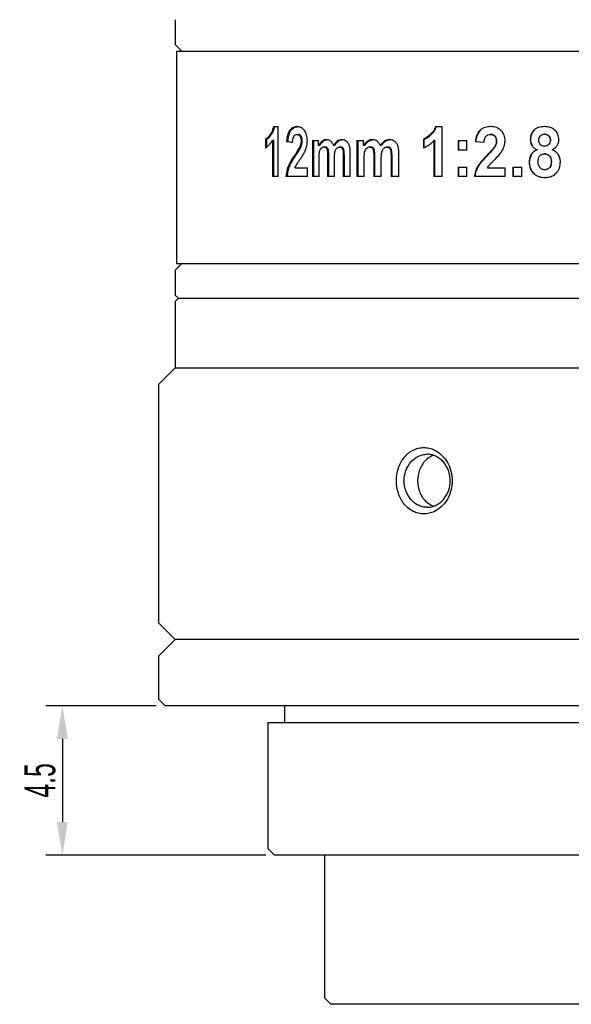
# Model space of a CAD drawing. Header units: millimetres. Extents: x 86 to 390, y 67 to 240.
# Tile 1 of 5: x 86 to 136, y 81 to 170. Entities that reach past the tile are written whole.
import ezdxf

# ---------------------------------------------------------------- set-up
doc = ezdxf.new("R2010")
doc.units = ezdxf.units.MM
doc.header["$LTSCALE"] = 23.1
doc.header["$PDMODE"] = 3
doc.header["$PDSIZE"] = 8
doc.layers.get('0').update_dxf_attribs({"linetype": 'CONTINUOUS'})
doc.layers.get('Defpoints').update_dxf_attribs({"linetype": 'CONTINUOUS'})
doc.layers.add('F4029A-JG0_PBL1', color=7, linetype='CONTINUOUS')
doc.styles.get("Standard").update_dxf_attribs({"font": 'txt', "width": 0.6})
doc.dimstyles.get("Standard").update_dxf_attribs({"dimtxt": 2.8, "dimasz": 3, "dimexe": 1.5, "dimexo": 0.8, "dimtad": 1, "dimdec": 4, "dimdsep": 46, "dimtxsty": 'STANDARD', "dimblk": '_FILLED', "dimblk1": '_FILLED', "dimblk2": '_FILLED', "dimcen": 0.09, "dimadec": 4, "dimazin": 2, "dimtol": 1, "dimtp": 0.0001, "dimtm": 0.0001, "dimtfac": 1, "dimtdec": 4, "dimtofl": 0, "dimtmove": 0, "dimatfit": 3, "dimldrblk": '_FILLED', "dimfxl": 1, "dimtolj": 1, "dimarcsym": 0})

# ---------------------------------------------------------------- blocks, each defined once
blk = doc.blocks.new('_FILLED')
at = {"color": 0, "linetype": 'ByBlock'}
blk.add_solid([(0, 0), (-1, 0.167), (-1, -0.167)], dxfattribs=at)
blk = doc.blocks.new('*D12')
at = {"color": 0, "lineweight": -2, "transparency": 16777216}
for p, q in [((98.359, 107.625), (88.36, 107.625)), ((89.86, 104.625), (89.86, 97.125)), ((108.259, 94.125), (88.36, 94.125))]:
    blk.add_line(p, q, dxfattribs=at)
at = {"layer": 'Defpoints', "color": 0, "transparency": 16777216}
for p in [(99.159, 107.625), (89.86, 94.125), (109.059, 94.125)]:
    blk.add_point(p, dxfattribs=at)
at = {"color": 0, "lineweight": -2, "transparency": 16777216, "xscale": 3, "yscale": 3, "zscale": 3}
for p, rotation in [((89.86, 107.625), 90), ((89.86, 94.125), 270)]:
    blk.add_blockref('_FILLED', p, dxfattribs=dict(at, rotation=rotation))
at = {"color": 0, "transparency": 16777216, "insert": (87.835, 100.875), "char_height": 2.8, "attachment_point": 5, "rotation": 90}
blk.add_mtext('\\A1;4.5', dxfattribs=at)

msp = doc.modelspace()

# ---------------------------------------------------------------- linework, layer by layer
at = {"layer": 'F4029A-JG0_PBL1', "color": 0, "linetype": 'Continuous'}
for p, q in [((100.05869, 169.67525), (100.05869, 167.42525)), ((100.65869, 166.82525), (100.05869, 167.42525)), ((100.20869, 147.62525), (100.20869, 166.82525)), ((100.2089, 166.82525), (191.66266, 166.82525)), ((108.96199, 160.00367), (109.37414, 160.00367)), ((109.37414, 155.48525), (109.37414, 160.00367)), ((123.61497, 160.00367), (124.22356, 160.00367)), ((124.22356, 155.48525), (124.22356, 160.00367)), ((128.64739, 160.00367), (128.58923, 160.00367)), ((133.51934, 160.00367), (133.477, 160.00367)), ((108.23201, 158.86485), (108.23201, 158.08211)), ((108.35604, 158.86485), (108.23201, 158.86485)), ((108.35604, 158.16455), (108.35604, 158.86485)), ((108.8674, 158.73593), (108.8674, 155.48525)), ((108.98938, 158.73593), (108.8674, 158.73593)), ((108.98938, 155.48525), (108.98938, 158.73593)), ((112.49359, 158.74514), (112.49359, 155.48525)), ((112.49359, 158.74514), (113.03581, 158.74514)), ((112.60383, 155.48525), (112.60383, 158.74514)), ((113.03581, 158.30005), (113.03581, 158.74514)), ((113.84919, 158.81881), (113.74299, 158.81881)), ((115.22023, 158.81881), (115.11848, 158.81881)), ((116.50768, 158.74514), (116.50768, 155.48525)), ((116.50768, 158.74514), (117.11525, 158.74514)), ((116.60494, 155.48525), (116.60494, 158.74514)), ((117.11525, 158.30005), (117.11525, 158.74514)), ((117.99695, 158.81881), (117.90421, 158.81881)), ((119.51624, 158.81881), (119.42844, 158.81881)), ((122.51804, 158.86485), (122.51804, 158.08211)), ((122.59585, 158.86485), (122.51804, 158.86485)), ((122.59585, 158.08211), (122.59585, 158.86485)), ((123.47424, 158.73593), (123.47424, 155.48525)), ((123.54895, 158.73593), (123.47424, 158.73593)), ((123.54895, 155.48525), (123.54895, 158.73593)), ((125.66849, 158.74514), (125.66849, 157.88259)), ((125.66849, 158.74514), (126.43937, 158.74514)), ((125.7361, 157.88259), (125.7361, 158.74514)), ((126.43937, 157.88259), (126.43937, 158.74514)), ((127.28807, 158.6714), (127.22552, 158.67154)), ((127.22552, 158.67154), (128.00723, 158.58545)), ((128.62771, 159.28846), (128.5695, 159.28846)), ((133.52812, 159.31915), (133.48581, 159.31915)), ((113.14429, 158.30005), (113.03581, 158.30005)), ((113.64527, 158.15885), (113.5384, 158.15885)), ((114.50156, 158.30005), (114.39748, 158.30005)), ((115.03698, 158.15885), (114.93464, 158.15885)), ((117.21054, 158.30005), (117.11525, 158.30005)), ((117.76983, 158.15885), (117.67636, 158.15885)), ((118.72149, 158.30005), (118.63111, 158.30005)), ((119.31392, 158.15885), (119.22546, 158.15885)), ((126.43937, 157.88259), (125.66849, 157.88259)), ((132.84225, 157.91329), (132.79772, 157.91329)), ((133.51934, 158.23559), (133.477, 158.23559)), ((113.08232, 155.48525), (113.08232, 157.06915)), ((113.85552, 157.27174), (113.85552, 155.48525)), ((113.96136, 155.48525), (113.96136, 157.27174)), ((114.47025, 155.48525), (114.47025, 157.05073)), ((115.26939, 157.34848), (115.26939, 155.48525)), ((115.37065, 155.48525), (115.37065, 157.34848)), ((115.9089, 155.48525), (115.9089, 157.56949)), ((117.16726, 155.48525), (117.16726, 157.06915)), ((118.02941, 157.27174), (118.02941, 155.48525)), ((118.12174, 155.48525), (118.12174, 157.27174)), ((118.71174, 155.48525), (118.71174, 157.05073)), ((119.59489, 157.34848), (119.59489, 155.48525)), ((119.68215, 155.48525), (119.68215, 157.34848)), ((120.29865, 155.48525), (120.29865, 157.56949)), ((133.53104, 157.54494), (133.48874, 157.54494)), ((110.90772, 156.28641), (112.02246, 156.28641)), ((112.02246, 155.48525), (112.02246, 156.28641)), ((125.66849, 156.3478), (125.66849, 155.48525)), ((125.66849, 156.3478), (126.43937, 156.3478)), ((125.7361, 155.48525), (125.7361, 156.3478)), ((126.43937, 155.48525), (126.43937, 156.3478)), ((128.32733, 156.28641), (129.90869, 156.28641)), ((129.90869, 155.48525), (129.90869, 156.28641)), ((130.62464, 156.3478), (130.62464, 155.48525)), ((130.62464, 156.3478), (131.43453, 156.3478)), ((130.6762, 155.48525), (130.6762, 156.3478)), ((131.43453, 155.48525), (131.43453, 156.3478)), ((133.54274, 156.09917), (133.50048, 156.09917)), ((109.37414, 155.48525), (108.8674, 155.48525)), ((112.02246, 155.48525), (110.08726, 155.48525)), ((113.08232, 155.48525), (112.49359, 155.48525)), ((114.47025, 155.48525), (113.85552, 155.48525)), ((115.9089, 155.48525), (115.26939, 155.48525)), ((117.16726, 155.48525), (116.50768, 155.48525)), ((118.71174, 155.48525), (118.02941, 155.48525)), ((120.29865, 155.48525), (119.59489, 155.48525)), ((124.22356, 155.48525), (123.47424, 155.48525)), ((126.43937, 155.48525), (125.66849, 155.48525)), ((129.90869, 155.48525), (127.13381, 155.48525)), ((131.43453, 155.48525), (130.62464, 155.48525)), ((133.55737, 155.40544), (133.51516, 155.40544)), ((100.05869, 147.02525), (100.65869, 147.62525)), ((100.05869, 147.02525), (100.05869, 144.77525)), ((100.20895, 147.62525), (189.45098, 147.62525)), ((100.35869, 144.47525), (100.05869, 144.77525)), ((100.35869, 144.47525), (100.05869, 144.17525)), ((100.35869, 144.47525), (192.75869, 144.47525)), ((100.05869, 144.17525), (100.05869, 138.17525)), ((100.05869, 138.17525), (98.55869, 136.67525)), ((100.05869, 138.17525), (193.05869, 138.17525)), ((98.55869, 136.67525), (98.55869, 115.12505)), ((100.0587, 113.62504), (98.55869, 115.12505)), ((98.55869, 112.12502), (100.0587, 113.62504)), ((193.05867, 113.62504), (100.0587, 113.62504)), ((98.55869, 112.12502), (98.55869, 108.22502)), ((99.15869, 107.62502), (98.55869, 108.22502)), ((193.95869, 107.62502), (99.15869, 107.62502)), ((109.95869, 107.62502), (109.95869, 106.12502)), ((108.45869, 106.12502), (108.45869, 94.72502)), ((108.45869, 106.12502), (184.65869, 106.12502))]:
    msp.add_line(p, q, dxfattribs=at)
at = {"layer": 'F4029A-JG0_PBL1', "color": 7, "linetype": 'Continuous'}
for p, q in [((109.05869, 94.12502), (108.45869, 94.72502)), ((184.05869, 94.12502), (109.05869, 94.12502)), ((113.55869, 94.12502), (113.55869, 81.22502)), ((114.15869, 80.62502), (113.55869, 81.22502)), ((178.95869, 80.62502), (114.15869, 80.62502))]:
    msp.add_line(p, q, dxfattribs=at)
at = {"layer": 'F4029A-JG0_PBL1', "color": 0, "linetype": 'Continuous'}
for centre, radius, start, end in [((111.09112, 159.05494), 0.94873, 84.4823246, 90.0561163), ((128.58953, 157.99325), 2.01042, 88.3528764, 90.0085907), ((106.69898, 160.08243), 2.55248, 324.3776677, 328.1614471), ((134.18031, 306.64444), 149.91148, 260.7757459, 260.9833143), ((113.74369, 158.10945), 0.70936, 84.0509683, 90.0561916), ((115.11914, 157.93163), 0.88718, 85.5857039, 90.0422824), ((117.90502, 157.94177), 0.87704, 84.6502138, 90.0529593), ((119.91008, 157.57167), 1.39171, 136.3647113, 140.3086596), ((119.42919, 157.73984), 1.07897, 85.9973696, 90.0394247), ((107.29579, 159.58945), 1.77702, 311.1718476, 315.9594088), ((108.50087, 159.24938), 3.62088, 332.842166, 334.6508191), ((114.59545, 157.42011), 1.79075, 147.2261287, 150.5687317), ((114.35422, 157.57551), 1.5038, 143.5529882, 147.2288355), ((114.70615, 157.42173), 1.79189, 147.3103054, 150.6483479), ((113.53634, 157.82843), 0.33034, 97.8589986, 113.519565), ((113.53817, 157.81129), 0.34756, 89.9617468, 97.7714351), ((113.17669, 157.73446), 0.66378, 13.1664778, 17.1731464), ((115.98407, 157.36625), 1.84099, 146.4111384, 149.5205401), ((116.0876, 157.36967), 1.83878, 146.4235908, 149.6037493), ((114.93459, 157.84166), 0.31719, 89.991253, 97.9486271), ((114.64102, 157.7558), 0.60405, 13.2235396, 16.0589305), ((118.61215, 157.35536), 1.77007, 144.2510702, 147.7438513), ((118.40556, 157.5041), 1.5155, 140.4605872, 144.2519089), ((118.7091, 157.35737), 1.77041, 144.3387896, 147.8278378), ((118.53631, 157.48042), 1.55828, 141.9737259, 144.3106842), ((117.6723, 157.75886), 0.39976, 96.9817322, 118.3585249), ((117.67607, 157.72782), 0.43104, 89.9622329, 96.977412), ((117.50152, 157.76604), 0.50571, 18.9727242, 23.8425194), ((117.40165, 157.73165), 0.61132, 14.5911163, 18.9770155), ((120.16294, 157.30065), 1.82902, 143.6499141, 146.8784992), ((120.25264, 157.3044), 1.8264, 143.6628446, 146.9653997), ((120.06856, 157.43969), 1.59795, 140.2960588, 143.6594642), ((119.25217, 157.70354), 0.45798, 131.0224731, 135.997961), ((119.30231, 157.64647), 0.53395, 125.0446482, 131.0623424), ((119.22539, 157.77238), 0.38647, 89.988623, 97.200004), ((121.59478, 160.46082), 2.5516, 291.2130344, 300.0335463), ((121.60838, 160.43249), 2.52027, 300.0883306, 308.8009025), ((119.08331, 151.80538), 9.94651, 145.5872046, 147.2590072), ((112.46706, 155.68459), 1.67357, 148.1292884, 149.8508681), ((129.79923, 155.43285), 1.70622, 138.2839657, 140.1947414), ((113.38494, 155.28658), 3.18585, 173.7478792, 176.4247484), ((129.38348, 155.28403), 2.19604, 170.8422961, 174.742625), ((124.05171, 128.53886), 1.83738, 108.8573588, 113.4562759), ((124.05075, 127.40854), 1.83417, 247.126302, 251.1014465)]:
    msp.add_arc(centre, radius, start, end, dxfattribs=at)
for points, knots in [([(108.96199, 160.00367), (108.93362, 159.86676), (108.85478, 159.61252), (108.7214, 159.38219), (108.6479, 159.28232)], [0, 0, 0, 0, 0.52997797, 1, 1, 1, 1]), ([(108.77059, 159.28232), (108.84391, 159.38227), (108.97687, 159.61268), (109.0554, 159.86685), (109.08366, 160.00367)], [0, 0, 0, 0, 0.47013345, 1, 1, 1, 1]), ([(110.44926, 159.69268), (110.34251, 159.56162), (110.20548, 159.21606), (110.16176, 158.86054), (110.14964, 158.67147)], [0, 0, 0, 0, 0.4715111, 1, 1, 1, 1]), ([(110.39887, 159.38511), (110.4095, 159.41416), (110.45298, 159.52267), (110.51189, 159.62588), (110.56612, 159.69268)], [0, 0, 0, 0, 0.26445679, 1, 1, 1, 1]), ([(111.09019, 160.00367), (110.97456, 160.00367), (110.72534, 159.95679), (110.53038, 159.79226), (110.44926, 159.69268)], [0, 0, 0, 0, 0.47375244, 1, 1, 1, 1]), ([(110.56612, 159.69268), (110.63796, 159.78115), (110.80502, 159.92974), (111.01999, 159.99064), (111.12194, 159.99995)], [0, 0, 0, 0, 0.52678662, 1, 1, 1, 1]), ([(111.77016, 159.64376), (111.69843, 159.74675), (111.52481, 159.91937), (111.29127, 159.98864), (111.18235, 159.99927)], [0, 0, 0, 0, 0.53417803, 1, 1, 1, 1]), ([(112.02246, 158.75128), (112.02246, 158.91498), (111.98807, 159.23035), (111.85542, 159.52136), (111.77016, 159.64376)], [0, 0, 0, 0, 0.52322232, 1, 1, 1, 1]), ([(123.61497, 160.00367), (123.57159, 159.86276), (123.44559, 159.5968), (123.25136, 159.37767), (123.14609, 159.28232)], [0, 0, 0, 0, 0.50931913, 1, 1, 1, 1]), ([(123.22186, 159.28232), (123.32688, 159.37775), (123.52053, 159.59701), (123.64602, 159.86287), (123.68922, 160.00367)], [0, 0, 0, 0, 0.49072033, 1, 1, 1, 1]), ([(127.66371, 159.69268), (127.59304, 159.6331), (127.46782, 159.49031), (127.34043, 159.23539), (127.26188, 158.9583), (127.23455, 158.7675), (127.22551, 158.67147)], [0, 0, 0, 0, 0.24372663, 0.49298273, 0.74568883, 1, 1, 1, 1]), ([(127.28808, 158.67147), (127.29708, 158.76744), (127.3243, 158.95813), (127.40252, 159.23511), (127.52943, 159.49007), (127.65432, 159.63302), (127.72486, 159.69268)], [0, 0, 0, 0, 0.25429327, 0.50699247, 0.7562584, 1, 1, 1, 1]), ([(128.58923, 160.00367), (128.42472, 160.00367), (128.17382, 159.97213), (127.86681, 159.84222), (127.72797, 159.74684), (127.66371, 159.69268)], [0, 0, 0, 0, 0.49614387, 0.74654524, 1, 1, 1, 1]), ([(129.55458, 159.64376), (129.49517, 159.70435), (129.36314, 159.81177), (129.0622, 159.95879), (128.8115, 159.99809), (128.64732, 160.00284)], [0, 0, 0, 0, 0.25510868, 0.50624507, 1, 1, 1, 1]), ([(129.90869, 158.75128), (129.90869, 158.91626), (129.8676, 159.16762), (129.71475, 159.4595), (129.61106, 159.58616), (129.55458, 159.64376)], [0, 0, 0, 0, 0.50383914, 0.75361998, 1, 1, 1, 1]), ([(132.52413, 159.67441), (132.47035, 159.62114), (132.3719, 159.50359), (132.22854, 159.23129), (132.19145, 158.99689), (132.19145, 158.84337)], [0, 0, 0, 0, 0.24769673, 0.49766763, 1, 1, 1, 1]), ([(132.23794, 158.84337), (132.23794, 158.99681), (132.27485, 159.23105), (132.41769, 159.50342), (132.51588, 159.62108), (132.56955, 159.67441)], [0, 0, 0, 0, 0.50232811, 0.75229963, 1, 1, 1, 1]), ([(133.477, 160.00367), (133.39117, 160.00367), (133.21927, 159.99423), (132.96562, 159.94224), (132.72542, 159.84106), (132.58574, 159.73544), (132.52413, 159.67441)], [0, 0, 0, 0, 0.24922393, 0.49837199, 0.7482162, 1, 1, 1, 1]), ([(134.43002, 159.6744), (134.36754, 159.73471), (134.22718, 159.83955), (133.90845, 159.97462), (133.64773, 160.00367), (133.477, 160.00367)], [0, 0, 0, 0, 0.25264341, 0.50331005, 1, 1, 1, 1]), ([(134.77359, 158.84337), (134.77359, 158.92086), (134.76118, 159.0761), (134.69704, 159.3005), (134.58587, 159.50454), (134.48495, 159.62137), (134.43002, 159.6744)], [0, 0, 0, 0, 0.25158813, 0.50253653, 0.75212794, 1, 1, 1, 1]), ([(108.6479, 159.28232), (108.59479, 159.21014), (108.48728, 159.07562), (108.36216, 158.95556), (108.29562, 158.90685)], [0, 0, 0, 0, 0.52079153, 1, 1, 1, 1]), ([(108.35604, 158.86485), (108.37373, 158.87526), (108.44588, 158.92247), (108.51046, 158.98041), (108.55662, 159.02703)], [0, 0, 0, 0, 0.23822635, 1, 1, 1, 1]), ([(108.55662, 159.02703), (108.57551, 159.04611), (108.6516, 159.1271), (108.72076, 159.21438), (108.77059, 159.28232)], [0, 0, 0, 0, 0.24159773, 1, 1, 1, 1]), ([(108.57319, 158.35412), (108.59083, 158.37231), (108.66222, 158.44898), (108.72754, 158.53123), (108.77382, 158.59577)], [0, 0, 0, 0, 0.24184929, 1, 1, 1, 1]), ([(110.26747, 158.67147), (110.27535, 158.79479), (110.30093, 159.0362), (110.35805, 159.27344), (110.39887, 159.38511)], [0, 0, 0, 0, 0.50963148, 1, 1, 1, 1]), ([(110.68588, 158.58552), (110.68693, 158.61294), (110.69265, 158.7215), (110.70519, 158.83007), (110.72242, 158.90953)], [0, 0, 0, 0, 0.25230805, 1, 1, 1, 1]), ([(110.72242, 158.90953), (110.7267, 158.92924), (110.74499, 159.00394), (110.77254, 159.07738), (110.80237, 159.12579)], [0, 0, 0, 0, 0.26179604, 1, 1, 1, 1]), ([(110.80237, 159.12579), (110.83345, 159.17622), (110.91196, 159.26259), (111.02541, 159.28846), (111.07641, 159.28846)], [0, 0, 0, 0, 0.53732967, 1, 1, 1, 1]), ([(111.07641, 159.28846), (111.12704, 159.28846), (111.23951, 159.26473), (111.31955, 159.18116), (111.35148, 159.13191)], [0, 0, 0, 0, 0.46309052, 1, 1, 1, 1]), ([(111.46542, 159.13191), (111.43363, 159.18111), (111.35395, 159.26466), (111.24174, 159.28846), (111.19124, 159.28846)], [0, 0, 0, 0, 0.53705529, 1, 1, 1, 1]), ([(111.45315, 158.68989), (111.45315, 158.5971), (111.4307, 158.41575), (111.37142, 158.24389), (111.33638, 158.16315)], [0, 0, 0, 0, 0.51322335, 1, 1, 1, 1]), ([(111.35148, 159.13191), (111.35768, 159.12235), (111.38202, 159.08141), (111.40036, 159.03705), (111.41142, 159.00258)], [0, 0, 0, 0, 0.23935047, 1, 1, 1, 1]), ([(111.41142, 159.00258), (111.41928, 158.97809), (111.44569, 158.87584), (111.45315, 158.76959), (111.45315, 158.68989)], [0, 0, 0, 0, 0.24393777, 1, 1, 1, 1]), ([(111.45037, 158.16315), (111.48531, 158.24393), (111.54439, 158.41582), (111.56676, 158.59713), (111.56676, 158.68989)], [0, 0, 0, 0, 0.48684612, 1, 1, 1, 1]), ([(111.56676, 158.68989), (111.56676, 158.7693), (111.55636, 158.92218), (111.50516, 159.0704), (111.46542, 159.13191)], [0, 0, 0, 0, 0.52024556, 1, 1, 1, 1]), ([(111.94911, 158.17113), (111.96142, 158.21753), (112.00502, 158.40793), (112.02246, 158.60405), (112.02246, 158.75128)], [0, 0, 0, 0, 0.24588222, 1, 1, 1, 1]), ([(113.74299, 158.81881), (113.6872, 158.81881), (113.57311, 158.80389), (113.41139, 158.73276), (113.26578, 158.61787), (113.18332, 158.52128), (113.14455, 158.46888)], [0, 0, 0, 0, 0.232734, 0.47299299, 0.72807005, 1, 1, 1, 1]), ([(113.19809, 158.3895), (113.20657, 158.40271), (113.24067, 158.4541), (113.27793, 158.50343), (113.30773, 158.53844)], [0, 0, 0, 0, 0.25449522, 1, 1, 1, 1]), ([(113.30773, 158.53844), (113.32062, 158.55358), (113.37211, 158.61105), (113.43012, 158.66294), (113.4768, 158.69616)], [0, 0, 0, 0, 0.25762867, 1, 1, 1, 1]), ([(113.4768, 158.69616), (113.52266, 158.72878), (113.62004, 158.78305), (113.72857, 158.80957), (113.78218, 158.81528)], [0, 0, 0, 0, 0.510711, 1, 1, 1, 1]), ([(114.1276, 158.68989), (114.08208, 158.7257), (113.98298, 158.78333), (113.87169, 158.80926), (113.81721, 158.81499)], [0, 0, 0, 0, 0.51391272, 1, 1, 1, 1]), ([(114.22606, 158.59408), (114.21847, 158.60305), (114.18805, 158.63734), (114.15439, 158.66882), (114.1276, 158.68989)], [0, 0, 0, 0, 0.25646397, 1, 1, 1, 1]), ([(114.39748, 158.30005), (114.38629, 158.32735), (114.34021, 158.43119), (114.28046, 158.52984), (114.22606, 158.59408)], [0, 0, 0, 0, 0.25956086, 1, 1, 1, 1]), ([(114.73169, 158.68989), (114.70461, 158.67051), (114.59691, 158.5825), (114.50889, 158.47257), (114.45047, 158.38474)], [0, 0, 0, 0, 0.23996112, 1, 1, 1, 1]), ([(114.55562, 158.38661), (114.56415, 158.39944), (114.59846, 158.44955), (114.63566, 158.49772), (114.66527, 158.53204)], [0, 0, 0, 0, 0.25371734, 1, 1, 1, 1]), ([(114.66527, 158.53204), (114.67821, 158.54705), (114.73007, 158.60433), (114.78802, 158.65637), (114.83469, 158.68989)], [0, 0, 0, 0, 0.25647524, 1, 1, 1, 1]), ([(115.11848, 158.81881), (115.05107, 158.81881), (114.91222, 158.79716), (114.78881, 158.73077), (114.73169, 158.68989)], [0, 0, 0, 0, 0.48972691, 1, 1, 1, 1]), ([(114.83469, 158.68989), (114.8821, 158.72393), (114.98268, 158.78115), (115.09533, 158.80917), (115.15106, 158.81514)], [0, 0, 0, 0, 0.51008215, 1, 1, 1, 1]), ([(115.5662, 158.67147), (115.51143, 158.71526), (115.38981, 158.78387), (115.25384, 158.811), (115.18742, 158.81618)], [0, 0, 0, 0, 0.51282056, 1, 1, 1, 1]), ([(115.84091, 158.24393), (115.8136, 158.32905), (115.7448, 158.48812), (115.63014, 158.62033), (115.5662, 158.67147)], [0, 0, 0, 0, 0.52194591, 1, 1, 1, 1]), ([(117.90421, 158.81881), (117.84219, 158.81881), (117.71629, 158.80409), (117.47287, 158.70892), (117.32198, 158.57187), (117.23682, 158.46888)], [0, 0, 0, 0, 0.2395793, 0.48377127, 1, 1, 1, 1]), ([(117.39321, 158.53844), (117.46501, 158.61394), (117.62498, 158.74463), (117.82453, 158.80592), (117.92235, 158.81528)], [0, 0, 0, 0, 0.51463223, 1, 1, 1, 1]), ([(118.33174, 158.68989), (118.2805, 158.72619), (118.1693, 158.7839), (118.04712, 158.80928), (117.9868, 158.81499)], [0, 0, 0, 0, 0.50894101, 1, 1, 1, 1]), ([(118.44102, 158.59408), (118.43257, 158.60307), (118.39856, 158.63763), (118.36124, 158.66899), (118.33174, 158.68989)], [0, 0, 0, 0, 0.25448944, 1, 1, 1, 1]), ([(118.63111, 158.30005), (118.61867, 158.32742), (118.56708, 158.43232), (118.50054, 158.53074), (118.44102, 158.59408)], [0, 0, 0, 0, 0.2569922, 1, 1, 1, 1]), ([(119.00114, 158.68989), (118.97135, 158.67061), (118.85378, 158.58391), (118.75526, 158.47354), (118.68983, 158.38474)], [0, 0, 0, 0, 0.24338697, 1, 1, 1, 1]), ([(118.90283, 158.53204), (118.9172, 158.54709), (118.9751, 158.60485), (119.03917, 158.65668), (119.09032, 158.68989)], [0, 0, 0, 0, 0.25436375, 1, 1, 1, 1]), ([(119.42844, 158.81881), (119.35418, 158.81881), (119.20267, 158.79763), (119.06506, 158.73125), (119.00114, 158.68989)], [0, 0, 0, 0, 0.49377823, 1, 1, 1, 1]), ([(119.09032, 158.68989), (119.14327, 158.72426), (119.25542, 158.78163), (119.3786, 158.80919), (119.4399, 158.81514)], [0, 0, 0, 0, 0.50618131, 1, 1, 1, 1]), ([(119.92184, 158.67147), (119.8607, 158.71589), (119.72553, 158.78445), (119.57747, 158.81102), (119.5045, 158.81618)], [0, 0, 0, 0, 0.50811023, 1, 1, 1, 1]), ([(120.22395, 158.24393), (120.1937, 158.32974), (120.11635, 158.49121), (119.99108, 158.62116), (119.92184, 158.67147)], [0, 0, 0, 0, 0.51530922, 1, 1, 1, 1]), ([(123.14609, 159.28232), (123.05128, 159.19644), (122.85556, 159.03645), (122.63415, 158.90965), (122.51804, 158.86485)], [0, 0, 0, 0, 0.50688331, 1, 1, 1, 1]), ([(122.59585, 158.86485), (122.6465, 158.88446), (122.71247, 158.91536), (122.77594, 158.95062), (122.79179, 158.95976)], [0, 0, 0, 0, 0.74800643, 1, 1, 1, 1]), ([(122.79179, 158.95976), (122.83017, 158.98187), (122.98218, 159.07742), (123.12186, 159.19145), (123.22186, 159.28232)], [0, 0, 0, 0, 0.24688846, 1, 1, 1, 1]), ([(123.18762, 158.46837), (123.2129, 158.48868), (123.31328, 158.5725), (123.40738, 158.66382), (123.47424, 158.73593)], [0, 0, 0, 0, 0.24795599, 1, 1, 1, 1]), ([(128.06009, 158.90953), (128.06631, 158.92936), (128.09358, 159.0066), (128.13487, 159.08003), (128.17555, 159.12579)], [0, 0, 0, 0, 0.25341622, 1, 1, 1, 1]), ([(128.17555, 159.12579), (128.20034, 159.15367), (128.25607, 159.20358), (128.38642, 159.27217), (128.4974, 159.28846), (128.5695, 159.28846)], [0, 0, 0, 0, 0.25540453, 0.50634577, 1, 1, 1, 1]), ([(128.5695, 159.28846), (128.6409, 159.28846), (128.75076, 159.27348), (128.88101, 159.20763), (128.93706, 159.15909), (128.96212, 159.13191)], [0, 0, 0, 0, 0.49342713, 0.74452681, 1, 1, 1, 1]), ([(129.01907, 159.13191), (128.99412, 159.15906), (128.9383, 159.20757), (128.8085, 159.27345), (128.69892, 159.28846), (128.62771, 159.28846)], [0, 0, 0, 0, 0.25549419, 0.50660277, 1, 1, 1, 1]), ([(129.10655, 158.68989), (129.10655, 158.59645), (129.07289, 158.40967), (128.98922, 158.24181), (128.94064, 158.16316)], [0, 0, 0, 0, 0.502675, 1, 1, 1, 1]), ([(128.96212, 159.13191), (129.01498, 159.07457), (129.09107, 158.92881), (129.10655, 158.76967), (129.10655, 158.68989)], [0, 0, 0, 0, 0.4943139, 1, 1, 1, 1]), ([(128.99766, 158.16316), (129.0461, 158.24185), (129.12952, 158.40977), (129.16303, 158.59648), (129.16303, 158.68989)], [0, 0, 0, 0, 0.4973365, 1, 1, 1, 1]), ([(129.16303, 158.68989), (129.16303, 158.76963), (129.14762, 158.92869), (129.07182, 159.07451), (129.01907, 159.13191)], [0, 0, 0, 0, 0.50566657, 1, 1, 1, 1]), ([(129.80596, 158.17113), (129.84023, 158.26333), (129.89226, 158.45483), (129.90869, 158.65246), (129.90869, 158.75128)], [0, 0, 0, 0, 0.49883819, 1, 1, 1, 1]), ([(132.19145, 158.84337), (132.19145, 158.74858), (132.21348, 158.55857), (132.28683, 158.38149), (132.33403, 158.30005)], [0, 0, 0, 0, 0.50175335, 1, 1, 1, 1]), ([(132.38007, 158.30005), (132.33299, 158.38154), (132.25989, 158.55865), (132.23794, 158.7486), (132.23794, 158.84337)], [0, 0, 0, 0, 0.49825466, 1, 1, 1, 1]), ([(132.96725, 158.78198), (132.96725, 158.85286), (132.98524, 158.99535), (133.05946, 159.12124), (133.10769, 159.17181)], [0, 0, 0, 0, 0.50353501, 1, 1, 1, 1]), ([(133.10404, 158.37908), (133.07903, 158.40489), (133.03527, 158.46352), (132.97888, 158.59834), (132.96725, 158.70913), (132.96725, 158.78198)], [0, 0, 0, 0, 0.24774234, 0.49783344, 1, 1, 1, 1]), ([(133.10769, 159.17181), (133.15557, 159.22202), (133.27646, 159.30078), (133.4169, 159.31915), (133.48581, 159.31915)], [0, 0, 0, 0, 0.50170094, 1, 1, 1, 1]), ([(133.48581, 159.31915), (133.55294, 159.31915), (133.69021, 159.2998), (133.80621, 159.22074), (133.85311, 159.17181)], [0, 0, 0, 0, 0.49761828, 1, 1, 1, 1]), ([(133.85311, 159.17181), (133.90122, 159.12161), (133.97637, 158.99731), (133.99438, 158.85546), (133.99438, 158.78505)], [0, 0, 0, 0, 0.49683232, 1, 1, 1, 1]), ([(133.99438, 158.78505), (133.99438, 158.71165), (133.97817, 158.56421), (133.9032, 158.43213), (133.85311, 158.37986)], [0, 0, 0, 0, 0.50341719, 1, 1, 1, 1]), ([(134.03504, 158.78505), (134.03504, 158.85543), (134.01712, 158.99719), (133.94223, 159.12156), (133.89422, 159.17181)], [0, 0, 0, 0, 0.50316056, 1, 1, 1, 1]), ([(133.89422, 158.37986), (133.94421, 158.43219), (134.0189, 158.56433), (134.03504, 158.71169), (134.03504, 158.78505)], [0, 0, 0, 0, 0.49659527, 1, 1, 1, 1]), ([(134.61584, 158.28541), (134.66863, 158.36725), (134.74987, 158.54878), (134.77359, 158.74541), (134.77359, 158.84337)], [0, 0, 0, 0, 0.49852248, 1, 1, 1, 1]), ([(108.23201, 158.08211), (108.25207, 158.09396), (108.33383, 158.14494), (108.41064, 158.20376), (108.46563, 158.25182)], [0, 0, 0, 0, 0.24184943, 1, 1, 1, 1]), ([(111.33638, 158.16315), (111.32131, 158.12844), (111.28668, 158.06209), (111.21282, 157.93487), (111.11609, 157.78209), (110.99759, 157.60295), (110.9176, 157.48517), (110.87757, 157.42666)], [0, 0, 0, 0, 0.13072539, 0.25805176, 0.50821763, 0.75512324, 1, 1, 1, 1]), ([(110.99304, 157.42666), (111.01782, 157.46299), (111.11735, 157.60971), (111.21539, 157.75749), (111.28615, 157.87049)], [0, 0, 0, 0, 0.24802459, 1, 1, 1, 1]), ([(111.28615, 157.87049), (111.2987, 157.89053), (111.34911, 157.97214), (111.398, 158.05492), (111.43012, 158.11968)], [0, 0, 0, 0, 0.24650141, 1, 1, 1, 1]), ([(111.77312, 157.69916), (111.78055, 157.71486), (111.81008, 157.7785), (111.83759, 157.84309), (111.85692, 157.89221)], [0, 0, 0, 0, 0.24751627, 1, 1, 1, 1]), ([(111.85692, 157.89221), (111.86576, 157.91467), (111.90047, 158.00626), (111.93019, 158.09978), (111.94911, 158.17113)], [0, 0, 0, 0, 0.246354, 1, 1, 1, 1]), ([(113.08234, 157.06915), (113.08234, 157.2035), (113.08527, 157.38876), (113.10523, 157.6129), (113.11972, 157.70254), (113.12884, 157.74141)], [0, 0, 0, 0, 0.59721059, 0.82252411, 1, 1, 1, 1]), ([(113.1289, 157.74139), (113.143, 157.80133), (113.18004, 157.91384), (113.24862, 158.01205), (113.28838, 158.05108)], [0, 0, 0, 0, 0.52497036, 1, 1, 1, 1]), ([(113.28838, 158.05108), (113.29714, 158.05968), (113.33206, 158.09143), (113.37251, 158.11737), (113.40452, 158.13132)], [0, 0, 0, 0, 0.26015126, 1, 1, 1, 1]), ([(113.57565, 158.15683), (113.60155, 158.15393), (113.65493, 158.14095), (113.70093, 158.10988), (113.72088, 158.09029)], [0, 0, 0, 0, 0.48247547, 1, 1, 1, 1]), ([(113.82715, 158.09029), (113.8028, 158.11428), (113.74409, 158.15023), (113.67718, 158.15885), (113.64527, 158.15885)], [0, 0, 0, 0, 0.51720037, 1, 1, 1, 1]), ([(113.72088, 158.09029), (113.73116, 158.0802), (113.77143, 158.03335), (113.79691, 157.97546), (113.81088, 157.93045)], [0, 0, 0, 0, 0.23407072, 1, 1, 1, 1]), ([(113.82304, 157.88567), (113.83002, 157.85601), (113.83982, 157.78161), (113.8491, 157.64892), (113.85451, 157.47424), (113.8555, 157.34387), (113.8555, 157.27174)], [0, 0, 0, 0, 0.14851852, 0.36459491, 0.64847785, 1, 1, 1, 1]), ([(113.92896, 157.88566), (113.92429, 157.90558), (113.90389, 157.97916), (113.8672, 158.05085), (113.82715, 158.09029)], [0, 0, 0, 0, 0.26690237, 1, 1, 1, 1]), ([(113.96138, 157.27174), (113.96138, 157.34386), (113.96039, 157.47422), (113.95497, 157.64889), (113.9457, 157.78158), (113.9359, 157.85598), (113.92893, 157.88565)], [0, 0, 0, 0, 0.35150683, 0.63538471, 0.85146628, 1, 1, 1, 1]), ([(114.47028, 157.05073), (114.47028, 157.18358), (114.47348, 157.3678), (114.49473, 157.59211), (114.5103, 157.68337), (114.52001, 157.72345)], [0, 0, 0, 0, 0.5898107, 0.81689935, 1, 1, 1, 1]), ([(114.52006, 157.72343), (114.52776, 157.75514), (114.56151, 157.87266), (114.62192, 157.98661), (114.68688, 158.04906)], [0, 0, 0, 0, 0.26586785, 1, 1, 1, 1]), ([(114.68688, 158.04906), (114.69312, 158.05506), (114.71808, 158.07793), (114.74543, 158.09827), (114.76705, 158.11121)], [0, 0, 0, 0, 0.25568665, 1, 1, 1, 1]), ([(114.76705, 158.11121), (114.77674, 158.11701), (114.81544, 158.13794), (114.85835, 158.15127), (114.89072, 158.1558)], [0, 0, 0, 0, 0.25674461, 1, 1, 1, 1]), ([(114.97164, 158.15682), (114.99488, 158.1542), (115.04216, 158.14325), (115.13273, 158.09219), (115.17991, 158.02331), (115.20295, 157.97379)], [0, 0, 0, 0, 0.22813233, 0.46726435, 1, 1, 1, 1]), ([(115.30442, 157.97379), (115.27878, 158.02911), (115.22346, 158.10607), (115.11687, 158.15287), (115.06316, 158.15885), (115.03698, 158.15885)], [0, 0, 0, 0, 0.53332951, 0.77103306, 1, 1, 1, 1]), ([(115.20298, 157.97383), (115.2047, 157.97012), (115.2119, 157.95354), (115.21761, 157.93633), (115.22149, 157.9229)], [0, 0, 0, 0, 0.22625806, 1, 1, 1, 1]), ([(115.22905, 157.89398), (115.24615, 157.8216), (115.2652, 157.63907), (115.26934, 157.45668), (115.26934, 157.34848)], [0, 0, 0, 0, 0.40736429, 1, 1, 1, 1]), ([(115.37068, 157.34848), (115.37068, 157.42196), (115.36865, 157.55482), (115.35735, 157.73306), (115.33838, 157.86879), (115.31792, 157.94456), (115.30436, 157.97375)], [0, 0, 0, 0, 0.34892805, 0.63096074, 0.8471417, 1, 1, 1, 1]), ([(115.90885, 157.56949), (115.90885, 157.70324), (115.90394, 157.88877), (115.87453, 158.11362), (115.85363, 158.20442), (115.84095, 158.24396)], [0, 0, 0, 0, 0.59018115, 0.81680138, 1, 1, 1, 1]), ([(117.16729, 157.06915), (117.16729, 157.20352), (117.17057, 157.3889), (117.19289, 157.61305), (117.2091, 157.70265), (117.21927, 157.74141)], [0, 0, 0, 0, 0.59669027, 0.82204039, 1, 1, 1, 1]), ([(117.21933, 157.74139), (117.2352, 157.80176), (117.2776, 157.91609), (117.3539, 158.01276), (117.39747, 158.05108)], [0, 0, 0, 0, 0.51824763, 1, 1, 1, 1]), ([(117.39747, 158.05108), (117.40409, 158.0569), (117.43068, 158.07908), (117.45969, 158.09841), (117.48242, 158.11065)], [0, 0, 0, 0, 0.25441232, 1, 1, 1, 1]), ([(117.67636, 158.15885), (117.71194, 158.15885), (117.78532, 158.15054), (117.85175, 158.11485), (117.87961, 158.09029)], [0, 0, 0, 0, 0.48928126, 1, 1, 1, 1]), ([(117.97242, 158.09029), (117.94468, 158.11483), (117.87848, 158.15053), (117.8053, 158.15885), (117.76983, 158.15885)], [0, 0, 0, 0, 0.51077355, 1, 1, 1, 1]), ([(117.87961, 158.09029), (117.88846, 158.08248), (117.92318, 158.0476), (117.94895, 158.00454), (117.96407, 157.97046)], [0, 0, 0, 0, 0.24052977, 1, 1, 1, 1]), ([(118.08571, 157.88566), (118.0805, 157.90563), (118.05748, 157.98042), (118.01577, 158.05193), (117.97242, 158.09029)], [0, 0, 0, 0, 0.26286509, 1, 1, 1, 1]), ([(117.99329, 157.88567), (118.00102, 157.85611), (118.01195, 157.7817), (118.02226, 157.64896), (118.02829, 157.47425), (118.02939, 157.34387), (118.02939, 157.27174)], [0, 0, 0, 0, 0.14885074, 0.36494259, 0.64869113, 1, 1, 1, 1]), ([(118.12176, 157.27174), (118.12176, 157.34386), (118.12066, 157.47423), (118.11464, 157.64894), (118.10433, 157.78167), (118.0934, 157.85608), (118.08567, 157.88565)], [0, 0, 0, 0, 0.35129365, 0.63503718, 0.85113421, 1, 1, 1, 1]), ([(118.71177, 157.05073), (118.71177, 157.18359), (118.71533, 157.36794), (118.73888, 157.59226), (118.75614, 157.68347), (118.76686, 157.72345)], [0, 0, 0, 0, 0.58928619, 0.81641164, 1, 1, 1, 1]), ([(118.76692, 157.72343), (118.77452, 157.75172), (118.80813, 157.85909), (118.86471, 157.96168), (118.92273, 158.02169)], [0, 0, 0, 0, 0.25974744, 1, 1, 1, 1]), ([(118.99571, 158.08362), (119.00947, 158.09324), (119.06484, 158.12804), (119.12875, 158.1497), (119.17695, 158.1558)], [0, 0, 0, 0, 0.25691858, 1, 1, 1, 1]), ([(119.22546, 158.15885), (119.28349, 158.15885), (119.41012, 158.13164), (119.49256, 158.03044), (119.52162, 157.97379)], [0, 0, 0, 0, 0.47681651, 1, 1, 1, 1]), ([(119.60912, 157.97379), (119.58019, 158.03036), (119.49818, 158.13153), (119.37181, 158.15885), (119.31392, 158.15885)], [0, 0, 0, 0, 0.52327429, 1, 1, 1, 1]), ([(119.52166, 157.97383), (119.52448, 157.96833), (119.53638, 157.94261), (119.54482, 157.91541), (119.55041, 157.89398)], [0, 0, 0, 0, 0.21800188, 1, 1, 1, 1]), ([(119.55041, 157.89398), (119.5692, 157.82187), (119.59029, 157.63921), (119.59484, 157.45669), (119.59484, 157.34848)], [0, 0, 0, 0, 0.40781392, 1, 1, 1, 1]), ([(119.68219, 157.34848), (119.68219, 157.42196), (119.67995, 157.55486), (119.66747, 157.7332), (119.64654, 157.86912), (119.62388, 157.94483), (119.60906, 157.97375)], [0, 0, 0, 0, 0.34818705, 0.62976, 0.84601008, 1, 1, 1, 1]), ([(120.2986, 157.56949), (120.2986, 157.70327), (120.29318, 157.889), (120.26085, 158.11386), (120.23788, 158.20457), (120.224, 158.24396)], [0, 0, 0, 0, 0.58933523, 0.81603251, 1, 1, 1, 1]), ([(128.94064, 158.16316), (128.9188, 158.12779), (128.86911, 158.06115), (128.76375, 157.93388), (128.62557, 157.78122), (128.45604, 157.60241), (128.34144, 157.48503), (128.28393, 157.42666)], [0, 0, 0, 0, 0.12622855, 0.25175443, 0.50185198, 0.75119121, 1, 1, 1, 1]), ([(128.34307, 157.42666), (128.4004, 157.48504), (128.51466, 157.60244), (128.68365, 157.78127), (128.82138, 157.93393), (128.92639, 158.06119), (128.9759, 158.12781), (128.99766, 158.16316)], [0, 0, 0, 0, 0.2488101, 0.49815005, 0.74824759, 0.87377305, 1, 1, 1, 1]), ([(129.48753, 157.59665), (129.51947, 157.64086), (129.64366, 157.82142), (129.74857, 158.01672), (129.80596, 158.17113)], [0, 0, 0, 0, 0.2487396, 1, 1, 1, 1]), ([(132.79772, 157.91329), (132.68734, 157.86416), (132.47523, 157.73823), (132.31471, 157.54759), (132.25438, 157.44125)], [0, 0, 0, 0, 0.49702319, 1, 1, 1, 1]), ([(132.33403, 158.30005), (132.38545, 158.21135), (132.52457, 158.0546), (132.70463, 157.95349), (132.79772, 157.91329)], [0, 0, 0, 0, 0.50277962, 1, 1, 1, 1]), ([(133.26179, 158.27306), (133.21757, 158.29064), (133.16167, 158.32403), (133.1152, 158.36756), (133.10404, 158.37908)], [0, 0, 0, 0, 0.74784864, 1, 1, 1, 1]), ([(133.85311, 158.37986), (133.80545, 158.33013), (133.68465, 158.25299), (133.54536, 158.23559), (133.477, 158.23559)], [0, 0, 0, 0, 0.50191791, 1, 1, 1, 1]), ([(134.17704, 157.91329), (134.2648, 157.95327), (134.43295, 158.05509), (134.56305, 158.20355), (134.61584, 158.28541)], [0, 0, 0, 0, 0.49748855, 1, 1, 1, 1]), ([(134.72262, 157.47386), (134.65813, 157.57347), (134.49377, 157.75026), (134.28523, 157.86739), (134.17704, 157.91329)], [0, 0, 0, 0, 0.50243006, 1, 1, 1, 1]), ([(110.71706, 157.18487), (110.63301, 157.054), (110.4685, 156.78234), (110.32569, 156.49709), (110.26852, 156.34542)], [0, 0, 0, 0, 0.48970281, 1, 1, 1, 1]), ([(110.38597, 156.34542), (110.4338, 156.47274), (110.54988, 156.71396), (110.68381, 156.94471), (110.75226, 157.05614)], [0, 0, 0, 0, 0.50982757, 1, 1, 1, 1]), ([(110.75226, 157.05614), (110.77166, 157.08773), (110.84966, 157.21269), (110.93093, 157.3356), (110.99304, 157.42666)], [0, 0, 0, 0, 0.25167692, 1, 1, 1, 1]), ([(111.04579, 156.56824), (111.09422, 156.64631), (111.19668, 156.7981), (111.30102, 156.94848), (111.35351, 157.02304)], [0, 0, 0, 0, 0.50186261, 1, 1, 1, 1]), ([(111.35351, 157.02304), (111.41805, 157.11473), (111.51444, 157.25377), (111.63758, 157.44504), (111.69594, 157.54472), (111.72256, 157.59665)], [0, 0, 0, 0, 0.49288051, 0.74347994, 1, 1, 1, 1]), ([(128.28393, 157.42666), (128.12087, 157.26115), (127.88168, 157.00619), (127.58873, 156.64289), (127.45661, 156.44836), (127.39982, 156.34541)], [0, 0, 0, 0, 0.49791022, 0.74804554, 1, 1, 1, 1]), ([(127.46182, 156.34541), (127.51841, 156.44832), (127.64978, 156.64308), (127.94233, 157.00596), (128.18054, 157.26115), (128.34307, 157.42666)], [0, 0, 0, 0, 0.25199755, 0.5022511, 1, 1, 1, 1]), ([(128.52562, 156.56824), (128.59568, 156.64704), (128.74226, 156.79869), (128.89046, 156.94858), (128.96501, 157.02304)], [0, 0, 0, 0, 0.5001861, 1, 1, 1, 1]), ([(128.96501, 157.02304), (129.05629, 157.11422), (129.19227, 157.25238), (129.36651, 157.44375), (129.44942, 157.54392), (129.48753, 157.59665)], [0, 0, 0, 0, 0.49847426, 0.74863588, 1, 1, 1, 1]), ([(132.25438, 157.44125), (132.19724, 157.34054), (132.10969, 157.12163), (132.08388, 156.888), (132.08388, 156.7714)], [0, 0, 0, 0, 0.49825784, 1, 1, 1, 1]), ([(132.08388, 156.7714), (132.08388, 156.57441), (132.13119, 156.27235), (132.32827, 155.92951), (132.46536, 155.78824), (132.53991, 155.72643)], [0, 0, 0, 0, 0.50290646, 0.75277059, 1, 1, 1, 1]), ([(132.13072, 156.7714), (132.13072, 156.88797), (132.15643, 157.12154), (132.24368, 157.34048), (132.30067, 157.44125)], [0, 0, 0, 0, 0.501735, 1, 1, 1, 1]), ([(132.58528, 155.72643), (132.51087, 155.78832), (132.37412, 155.92975), (132.17778, 156.27271), (132.13072, 156.57454), (132.13072, 156.7714)], [0, 0, 0, 0, 0.24723141, 0.49709738, 1, 1, 1, 1]), ([(132.89123, 156.85428), (132.89123, 156.938), (132.91515, 157.10621), (132.99132, 157.25784), (133.03814, 157.32647)], [0, 0, 0, 0, 0.50190618, 1, 1, 1, 1]), ([(133.06306, 156.29798), (133.03072, 156.33487), (132.97506, 156.41769), (132.90516, 156.60419), (132.89123, 156.75492), (132.89123, 156.85428)], [0, 0, 0, 0, 0.24788307, 0.49798187, 1, 1, 1, 1]), ([(133.03814, 157.32647), (133.06296, 157.36285), (133.12135, 157.42974), (133.26962, 157.52395), (133.40289, 157.54494), (133.48874, 157.54494)], [0, 0, 0, 0, 0.25391884, 0.50488434, 1, 1, 1, 1]), ([(133.48874, 157.54494), (133.56903, 157.54494), (133.73391, 157.51518), (133.86629, 157.41188), (133.91998, 157.35079)], [0, 0, 0, 0, 0.49676501, 1, 1, 1, 1]), ([(133.91998, 157.35079), (133.9794, 157.28318), (134.06967, 157.11911), (134.09158, 156.93612), (134.09158, 156.84507)], [0, 0, 0, 0, 0.49713265, 1, 1, 1, 1]), ([(134.09158, 156.84507), (134.09158, 156.74615), (134.07805, 156.59615), (134.01039, 156.40968), (133.95579, 156.32645), (133.92372, 156.28948)], [0, 0, 0, 0, 0.5016584, 0.75181368, 1, 1, 1, 1]), ([(134.13192, 156.84507), (134.13192, 156.93608), (134.11011, 157.11897), (134.02017, 157.28311), (133.96088, 157.35079)], [0, 0, 0, 0, 0.50285939, 1, 1, 1, 1]), ([(133.96461, 156.28948), (133.99661, 156.32649), (134.05105, 156.40978), (134.11846, 156.59626), (134.13192, 156.74619), (134.13192, 156.84507)], [0, 0, 0, 0, 0.24819178, 0.49834779, 1, 1, 1, 1]), ([(134.52895, 155.79449), (134.59323, 155.86012), (134.70927, 156.00553), (134.87263, 156.34004), (134.9127, 156.62286), (134.9127, 156.80824)], [0, 0, 0, 0, 0.24846214, 0.49860139, 1, 1, 1, 1]), ([(134.9127, 156.80824), (134.9127, 156.9252), (134.88409, 157.16009), (134.78582, 157.37625), (134.72262, 157.47386)], [0, 0, 0, 0, 0.50144414, 1, 1, 1, 1]), ([(110.26852, 156.34542), (110.24354, 156.27911), (110.15052, 156.00044), (110.10121, 155.70759), (110.08726, 155.48525)], [0, 0, 0, 0, 0.24130076, 1, 1, 1, 1]), ([(110.21804, 155.63353), (110.22489, 155.69601), (110.25872, 155.93786), (110.3222, 156.17568), (110.38597, 156.34542)], [0, 0, 0, 0, 0.25740163, 1, 1, 1, 1]), ([(110.90772, 156.28641), (110.91534, 156.30776), (110.94722, 156.38982), (110.98714, 156.46862), (111.01989, 156.52514)], [0, 0, 0, 0, 0.25764864, 1, 1, 1, 1]), ([(127.39982, 156.34541), (127.32736, 156.21408), (127.20701, 155.93484), (127.14776, 155.63635), (127.13381, 155.48525)], [0, 0, 0, 0, 0.49710039, 1, 1, 1, 1]), ([(127.21543, 155.63353), (127.23559, 155.75861), (127.29769, 156.00441), (127.40142, 156.23558), (127.46182, 156.34541)], [0, 0, 0, 0, 0.50265427, 1, 1, 1, 1]), ([(128.32733, 156.28641), (128.33838, 156.30794), (128.38536, 156.39188), (128.4425, 156.46983), (128.48847, 156.52514)], [0, 0, 0, 0, 0.25177948, 1, 1, 1, 1]), ([(133.25857, 156.14886), (133.20258, 156.17443), (133.13353, 156.22286), (133.07674, 156.28238), (133.06306, 156.29798)], [0, 0, 0, 0, 0.74788296, 1, 1, 1, 1]), ([(133.50048, 156.09917), (133.43856, 156.09917), (133.35472, 156.11023), (133.27748, 156.14023), (133.25857, 156.14886)], [0, 0, 0, 0, 0.7486625, 1, 1, 1, 1]), ([(133.92372, 156.28948), (133.87141, 156.22917), (133.74136, 156.12732), (133.57932, 156.09917), (133.50048, 156.09917)], [0, 0, 0, 0, 0.50316071, 1, 1, 1, 1]), ([(132.53991, 155.72643), (132.60746, 155.67042), (132.75371, 155.57176), (133.07739, 155.43762), (133.34162, 155.40544), (133.51516, 155.40544)], [0, 0, 0, 0, 0.25179418, 0.50207523, 1, 1, 1, 1]), ([(133.77606, 155.42354), (133.91573, 155.44382), (134.19373, 155.52228), (134.42919, 155.69264), (134.52895, 155.79449)], [0, 0, 0, 0, 0.49747553, 1, 1, 1, 1]), ([(122.55869, 124.97525), (122.39173, 124.97525), (122.05513, 125.01549), (121.57604, 125.19416), (121.14169, 125.48167), (120.63759, 125.99634), (120.19769, 126.83696), (120.02217, 127.97434), (120.19718, 129.11205), (120.63694, 129.95336), (121.14121, 130.46843), (121.57568, 130.75618), (122.05495, 130.93494), (122.39168, 130.97525), (122.55869, 130.97525)], [0, 0, 0, 0, 0.05821063, 0.11688057, 0.17673919, 0.23832029, 0.36649887, 0.49987737, 0.63331611, 0.76158056, 0.82319312, 0.88307261, 0.94177237, 1, 1, 1, 1]), ([(122.55869, 130.97525), (122.72157, 130.97525), (123.05143, 130.93678), (123.36415, 130.82601), (123.51392, 130.75451)], [0, 0, 0, 0, 0.49533182, 1, 1, 1, 1]), ([(122.85869, 125.57525), (122.72277, 125.57525), (122.44805, 125.60687), (122.054, 125.74546), (121.69173, 125.97055), (121.26557, 126.37668), (120.88331, 127.04975), (120.72777, 127.97525), (120.88331, 128.90075), (121.26557, 129.57382), (121.69173, 129.97995), (122.054, 130.20504), (122.44805, 130.34363), (122.72277, 130.37525), (122.85869, 130.37525)], [0, 0, 0, 0, 0.05810457, 0.11703082, 0.17719251, 0.23901702, 0.36720205, 0.5, 0.63279795, 0.76098298, 0.82280749, 0.88296918, 0.94189543, 1, 1, 1, 1]), ([(123.32034, 130.22441), (123.26353, 130.19976), (123.03834, 130.08829), (122.83594, 129.93216), (122.70288, 129.79777)], [0, 0, 0, 0, 0.24666897, 1, 1, 1, 1]), ([(122.85869, 125.57525), (122.99461, 125.57525), (123.26933, 125.60687), (123.66338, 125.74546), (124.02565, 125.97055), (124.4518, 126.37668), (124.83406, 127.04975), (124.9896, 127.97525), (124.83406, 128.90075), (124.4518, 129.57382), (124.02565, 129.97995), (123.66338, 130.20504), (123.26933, 130.34363), (122.99461, 130.37525), (122.85869, 130.37525)], [0, 0, 0, 0, 0.05810457, 0.11703082, 0.17719251, 0.23901702, 0.36720205, 0.5, 0.63279795, 0.76098298, 0.82280749, 0.88296918, 0.94189543, 1, 1, 1, 1]), ([(123.51392, 130.75451), (123.75513, 130.63937), (124.20993, 130.31877), (124.72505, 129.65113), (125.05068, 128.84735), (125.16167, 127.97453), (125.05031, 127.10175), (124.72435, 126.29814), (124.20894, 125.63078), (123.75399, 125.31042), (123.51273, 125.19542)], [0, 0, 0, 0, 0.11886654, 0.24264355, 0.37028784, 0.50000941, 0.62972923, 0.75736911, 0.88114043, 1, 1, 1, 1]), ([(122.70288, 129.79777), (122.47321, 129.56582), (122.10952, 128.97749), (121.93413, 127.95997), (122.1201, 126.94485), (122.49044, 126.36151), (122.72269, 126.13299)], [0, 0, 0, 0, 0.24411802, 0.50032521, 0.75632575, 1, 1, 1, 1]), ([(122.72269, 126.13299), (122.76774, 126.08866), (122.95215, 125.92266), (123.1675, 125.79045), (123.3378, 125.7186)], [0, 0, 0, 0, 0.25482985, 1, 1, 1, 1]), ([(123.51273, 125.19542), (123.36313, 125.12411), (123.05078, 125.01361), (122.72136, 124.97525), (122.55869, 124.97525)], [0, 0, 0, 0, 0.50465945, 1, 1, 1, 1])]:
    msp.add_open_spline(points, degree=3, knots=knots, dxfattribs=at)
for points in [[(108.29562, 158.90685), (108.27511, 158.89185), (108.25392, 158.87771), (108.23201, 158.86485)], [(117.30881, 158.44036), (117.33539, 158.47433), (117.36349, 158.50719), (117.39321, 158.53844)], [(128.00723, 158.58552), (128.01332, 158.69478), (128.02735, 158.80511), (128.06009, 158.90953)], [(111.43012, 158.11968), (111.43723, 158.134), (111.44402, 158.14848), (111.45037, 158.16315)], [(113.5384, 158.15885), (113.55084, 158.15885), (113.56329, 158.15822), (113.57565, 158.15683)], [(114.93464, 158.15885), (114.94699, 158.15885), (114.95937, 158.15821), (114.97164, 158.15682)], [(133.477, 158.23559), (133.40419, 158.23559), (133.32945, 158.24615), (133.26179, 158.27306)], [(133.51516, 155.40544), (133.60233, 155.40544), (133.68979, 155.41101), (133.77606, 155.42354)]]:
    msp.add_open_spline(points, degree=3, dxfattribs=at)

# ---------------------------------------------------------------- dimensions: what is measured, and where the dimension line sits
at = {"color": 0}
dim = msp.add_linear_dim(base=(89.85965, 94.12502), p1=(99.15869, 107.62502), p2=(109.05869, 94.12502), angle=90, text='4.5', dimstyle='STANDARD', dxfattribs=at)
dim.commit()
dim.dimension.update_dxf_attribs({"geometry": '*D12', "text_midpoint": (87.83465, 100.87502)})

doc.saveas('drawing.dxf')
